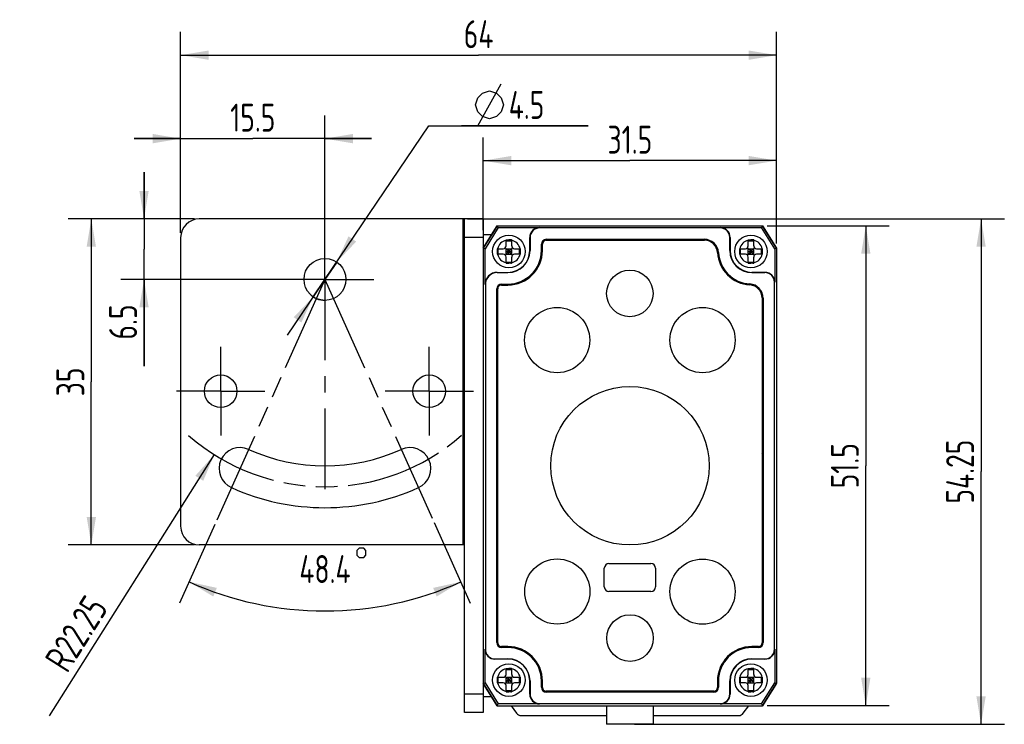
# Model space of a CAD drawing. Header units: millimetres. Extents: x 32 to 363, y 141 to 227.
# Tile 1 of 3: x 32 to 138, y 141 to 217. Entities that reach past the tile are written whole.
import ezdxf

# ---------------------------------------------------------------- set-up
doc = ezdxf.new("R2010")
doc.units = ezdxf.units.MM
doc.header["$LTSCALE"] = 23.1
doc.linetypes.add('CENTER', pattern=[0.6, 0.375, -0.075, 0.075, -0.075])
doc.linetypes.add('PHANTOM', pattern=[0.8, 0.45, -0.05, 0.1, -0.05, 0.1, -0.05])
doc.layers.get('0').update_dxf_attribs({"linetype": 'CONTINUOUS'})
for name, color, linetype in [('000-ID2000X_DXF_DIMENSION', 7, 'CONTINUOUS'), ('DA-13-014413DXF_CONTINUOUS_LINE', 7, 'CONTINUOUS'), ('DE-11-107728_DXF_AXIS', 7, 'CONTINUOUS'), ('DE-11-107728DXF_CONTINUOUS_LINE', 7, 'CONTINUOUS'), ('DE-13-002784DXF_CONTINUOUS_LINE', 7, 'CONTINUOUS'), ('DE-13-002800DXF_CONTINUOUS_LINE', 7, 'CONTINUOUS'), ('DE-13-002801DXF_CONTINUOUS_LINE', 7, 'CONTINUOUS'), ('DE-13-002819DXF_CONTINUOUS_LINE', 7, 'CONTINUOUS'), ('DE-18-000293DXF_CONTINUOUS_LINE', 7, 'CONTINUOUS'), ('DE-18-000304DXF_CONTINUOUS_LINE', 7, 'CONTINUOUS'), ('DE-18-000305DXF_CONTINUOUS_LINE', 7, 'CONTINUOUS'), ('DIMS', 7, 'CONTINUOUS'), ('SC-PM2X10B_DXF_CONTINUOUS_LINE', 7, 'CONTINUOUS')]:
    doc.layers.add(name, color=color, linetype=linetype)
doc.styles.get("Standard").update_dxf_attribs({"font": 'ISOCP', "width": 0.8})
doc.dimstyles.new('DIMSTYLE_1', dxfattribs={"dimtxt": 3, "dimasz": 3, "dimexe": 2.5, "dimexo": 0.5, "dimgap": 0.75, "dimtad": 1, "dimdsep": 46, "dimtxsty": 'STANDARD', "dimblk": '_FILLED', "dimblk1": '_FILLED', "dimblk2": '_FILLED', "dimcen": 0.09, "dimclrt": 3, "dimazin": 2, "dimtp": 0.3, "dimtm": 0.3, "dimtfac": 1, "dimtofl": 0, "dimtmove": 0, "dimatfit": 3, "dimldrblk": '_FILLED', "dimfxl": 1, "dimtolj": 1, "dimarcsym": 0})
doc.dimstyles.new('DIMSTYLE_4', dxfattribs={"dimtxt": 3, "dimasz": 3, "dimexe": 2.5, "dimexo": 0.5, "dimtad": 1, "dimdsep": 46, "dimtxsty": 'STANDARD', "dimblk": '_FILLED', "dimblk1": '_FILLED', "dimblk2": '_FILLED', "dimcen": 0.09, "dimclrt": 3, "dimazin": 2, "dimtp": 0.1, "dimtm": 0.1, "dimtfac": 1, "dimtmove": 0, "dimatfit": 2, "dimldrblk": '_FILLED', "dimfxl": 1, "dimtolj": 1, "dimarcsym": 0})
doc.dimstyles.new('DIMSTYLE_5', dxfattribs={"dimtxt": 3, "dimasz": 3, "dimexe": 2.5, "dimexo": 0.5, "dimgap": 0.75, "dimtad": 1, "dimdsep": 46, "dimtxsty": 'STANDARD', "dimblk": '_FILLED', "dimblk1": '_FILLED', "dimblk2": '_FILLED', "dimcen": 0.09, "dimclrt": 3, "dimazin": 2, "dimtp": 0.2, "dimtm": 0.2, "dimtfac": 1, "dimtofl": 0, "dimtmove": 0, "dimatfit": 3, "dimldrblk": '_FILLED', "dimfxl": 1, "dimtolj": 1, "dimarcsym": 0})
doc.dimstyles.new('DIMSTYLE_6', dxfattribs={"dimtxt": 3, "dimasz": 3, "dimexe": 2.5, "dimexo": 0.5, "dimgap": 3, "dimtad": 1, "dimdec": 1, "dimdsep": 46, "dimtxsty": 'STANDARD', "dimblk": '_FILLED', "dimblk1": '_FILLED', "dimblk2": '_FILLED', "dimcen": 0.09, "dimclrt": 3, "dimazin": 2, "dimtp": 0.5, "dimtm": 0.5, "dimtfac": 1, "dimtdec": -1, "dimtofl": 0, "dimtmove": 0, "dimatfit": 3, "dimldrblk": '_FILLED', "dimfxl": 1, "dimtolj": 1, "dimarcsym": 0})
doc.dimstyles.new('DIMSTYLE_7', dxfattribs={"dimtxt": 3, "dimasz": 3, "dimexe": 2.5, "dimexo": 0.5, "dimgap": 0.75, "dimtad": 1, "dimdsep": 46, "dimtxsty": 'STANDARD', "dimblk": '_FILLED', "dimblk1": '_FILLED', "dimblk2": '_FILLED', "dimcen": 0.09, "dimclrt": 3, "dimazin": 2, "dimtp": 0.2, "dimtm": 0.2, "dimtfac": 1, "dimtofl": 0, "dimtmove": 0, "dimatfit": 3, "dimldrblk": '_FILLED', "dimfxl": 1, "dimtolj": 1, "dimarcsym": 0})

# ---------------------------------------------------------------- blocks, each defined once
blk = doc.blocks.new('_FILLED')
at = {"color": 0, "linetype": 'ByBlock'}
blk.add_solid([(0, 0), (-1, 0.167), (-1, -0.167)], dxfattribs=at)
blk = doc.blocks.new('*D1')
at = {"layer": '000-ID2000X_DXF_DIMENSION', "color": 4}
for p, q in [((81.7, 194.33), (81.7, 204.28)), ((113.2, 192.88), (113.2, 204.28)), ((81.7, 201.78), (97.45, 201.78)), ((113.2, 201.78), (97.45, 201.78))]:
    blk.add_line(p, q, dxfattribs=at)
at = {"layer": '000-ID2000X_DXF_DIMENSION', "color": 4, "xscale": 3, "yscale": 3, "zscale": 3, "rotation": 180}
blk.add_blockref('_FILLED', (81.7, 201.78), dxfattribs=at)
at = {"layer": '000-ID2000X_DXF_DIMENSION', "color": 4, "xscale": 3, "yscale": 3, "zscale": 3}
blk.add_blockref('_FILLED', (113.2, 201.78), dxfattribs=at)
at = {"layer": '000-ID2000X_DXF_DIMENSION', "color": 3, "insert": (97.45, 205.53), "char_height": 3, "width": 8.8125, "attachment_point": 2, "line_spacing_factor": 0.9}
blk.add_mtext('31.5', dxfattribs=at)
blk = doc.blocks.new('*D2')
at = {"layer": '000-ID2000X_DXF_DIMENSION', "color": 4}
for p, q in [((112.2, 194.78), (125.28, 194.78)), ((122.78, 194.78), (122.78, 169.03)), ((122.78, 143.28), (122.78, 169.03)), ((112.2, 143.28), (125.28, 143.28))]:
    blk.add_line(p, q, dxfattribs=at)
at = {"layer": '000-ID2000X_DXF_DIMENSION', "color": 4, "xscale": 3, "yscale": 3, "zscale": 3}
for p, rotation in [((122.78, 194.78), 90), ((122.78, 143.28), 270)]:
    blk.add_blockref('_FILLED', p, dxfattribs=dict(at, rotation=rotation))
at = {"layer": '000-ID2000X_DXF_DIMENSION', "color": 3, "insert": (119.03, 169.03), "char_height": 3, "width": 8.8125, "attachment_point": 2, "rotation": 90, "line_spacing_factor": 0.9}
blk.add_mtext('51.5', dxfattribs=at)
blk = doc.blocks.new('*D11')
at = {"layer": '000-ID2000X_DXF_DIMENSION', "color": 4}
for p, q in [((49.2, 194.03), (49.2, 215.6)), ((113.2, 192.88), (113.2, 215.6)), ((49.2, 213.1), (81.2, 213.1)), ((113.2, 213.1), (81.2, 213.1))]:
    blk.add_line(p, q, dxfattribs=at)
at = {"layer": '000-ID2000X_DXF_DIMENSION', "color": 4, "xscale": 3, "yscale": 3, "zscale": 3, "rotation": 180}
blk.add_blockref('_FILLED', (49.2, 213.1), dxfattribs=at)
at = {"layer": '000-ID2000X_DXF_DIMENSION', "color": 4, "xscale": 3, "yscale": 3, "zscale": 3}
blk.add_blockref('_FILLED', (113.2, 213.1), dxfattribs=at)
at = {"layer": '000-ID2000X_DXF_DIMENSION', "color": 3, "insert": (81.2, 216.85), "char_height": 3, "width": 4.4062, "attachment_point": 2, "line_spacing_factor": 0.9}
blk.add_mtext('64', dxfattribs=at)
blk = doc.blocks.new('*D12')
at = {"layer": '000-ID2000X_DXF_DIMENSION', "color": 4}
for p, q in [((80, 195.53), (137.66, 195.53)), ((135.16, 195.53), (135.16, 168.4)), ((135.16, 141.28), (135.16, 168.4)), ((97.95, 141.28), (137.66, 141.28))]:
    blk.add_line(p, q, dxfattribs=at)
at = {"layer": '000-ID2000X_DXF_DIMENSION', "color": 4, "xscale": 3, "yscale": 3, "zscale": 3}
for p, rotation in [((135.16, 195.53), 90), ((135.16, 141.28), 270)]:
    blk.add_blockref('_FILLED', p, dxfattribs=dict(at, rotation=rotation))
at = {"layer": '000-ID2000X_DXF_DIMENSION', "color": 3, "insert": (131.41, 168.4), "char_height": 3, "width": 11.0156, "attachment_point": 2, "rotation": 90, "line_spacing_factor": 0.9}
blk.add_mtext('54.25', dxfattribs=at)
blk = doc.blocks.new('*D13')
at = {"layer": '000-ID2000X_DXF_DIMENSION', "color": 4}
for p, q in [((50.7, 195.53), (37.11, 195.53)), ((39.61, 195.53), (39.61, 178.03)), ((39.61, 160.53), (39.61, 178.03)), ((50.7, 160.53), (37.11, 160.53))]:
    blk.add_line(p, q, dxfattribs=at)
at = {"layer": '000-ID2000X_DXF_DIMENSION', "color": 4, "xscale": 3, "yscale": 3, "zscale": 3}
for p, rotation in [((39.61, 195.53), 90), ((39.61, 160.53), 270)]:
    blk.add_blockref('_FILLED', p, dxfattribs=dict(at, rotation=rotation))
at = {"layer": '000-ID2000X_DXF_DIMENSION', "color": 3, "insert": (35.86, 178.03), "char_height": 3, "width": 4.4062, "attachment_point": 2, "rotation": 90, "line_spacing_factor": 0.9}
blk.add_mtext('35', dxfattribs=at)
blk = doc.blocks.new('*D14')
at = {"layer": '000-ID2000X_DXF_DIMENSION', "color": 4}
for p, q in [((49.2, 194.03), (49.2, 206.64)), ((64.7, 192.66), (64.7, 206.64)), ((49.2, 204.14), (44.2, 204.14)), ((44.2, 204.14), (56.95, 204.14)), ((69.7, 204.14), (56.95, 204.14)), ((64.7, 204.14), (69.7, 204.14))]:
    blk.add_line(p, q, dxfattribs=at)
at = {"layer": '000-ID2000X_DXF_DIMENSION', "color": 4, "xscale": 3, "yscale": 3, "zscale": 3}
blk.add_blockref('_FILLED', (49.2, 204.14), dxfattribs=at)
at = {"layer": '000-ID2000X_DXF_DIMENSION', "color": 4, "xscale": 3, "yscale": 3, "zscale": 3, "rotation": 180}
blk.add_blockref('_FILLED', (64.7, 204.14), dxfattribs=at)
at = {"layer": '000-ID2000X_DXF_DIMENSION', "color": 3, "insert": (56.95, 207.89), "char_height": 3, "width": 8.8125, "attachment_point": 2, "line_spacing_factor": 0.9}
blk.add_mtext('15.5', dxfattribs=at)
blk = doc.blocks.new('*D15')
at = {"layer": '000-ID2000X_DXF_DIMENSION', "color": 4}
for p, q in [((45.27, 195.53), (45.27, 200.53)), ((45.27, 200.53), (45.27, 192.28)), ((50.7, 195.53), (42.77, 195.53)), ((45.27, 179.73), (45.27, 192.28)), ((64.2, 189.03), (42.77, 189.03)), ((45.27, 189.03), (45.27, 179.73))]:
    blk.add_line(p, q, dxfattribs=at)
at = {"layer": '000-ID2000X_DXF_DIMENSION', "color": 4, "xscale": 3, "yscale": 3, "zscale": 3}
for p, rotation in [((45.27, 195.53), 270), ((45.27, 189.03), 90)]:
    blk.add_blockref('_FILLED', p, dxfattribs=dict(at, rotation=rotation))
at = {"layer": '000-ID2000X_DXF_DIMENSION', "color": 3, "insert": (41.52, 186.34), "char_height": 3, "width": 6.6094, "attachment_point": 3, "rotation": 90, "line_spacing_factor": 0.9}
blk.add_mtext('6.5', dxfattribs=at)
blk = doc.blocks.new('*D16')
at = {"layer": '000-ID2000X_DXF_DIMENSION', "color": 4}
for p, q in [((76.42, 162.94), (80.31, 154.29)), ((52.88, 162.72), (49.09, 154.29))]:
    blk.add_line(p, q, dxfattribs=at)
for start, end in [(245.8039, 270), (270, 294.1961)]:
    blk.add_arc((64.7, 189.03), 35.59, start, end, dxfattribs=at)
for points in [[(53.09, 155.92), (50.11, 156.57), (52.71, 154.99)], [(76.69, 154.99), (79.29, 156.57), (76.32, 155.92)]]:
    blk.add_solid(points, dxfattribs=at)
at = {"layer": '000-ID2000X_DXF_DIMENSION', "color": 3, "insert": (64.7, 159.44), "char_height": 3, "width": 10.8125, "attachment_point": 2, "line_spacing_factor": 0.9}
blk.add_mtext('48.4{\\ftxt.shx;\\W0.666667;\\H3.000000; }', dxfattribs=at)
blk = doc.blocks.new('*D17')
at = {"layer": '000-ID2000X_DXF_DIMENSION', "color": 4}
blk.add_line((52.81, 170.22), (35.09, 142.18), dxfattribs=at)
at = {"layer": '000-ID2000X_DXF_DIMENSION', "color": 4, "xscale": 3, "yscale": 3, "zscale": 3, "rotation": 57.700827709}
blk.add_blockref('_FILLED', (52.81, 170.22), dxfattribs=at)
at = {"layer": '000-ID2000X_DXF_DIMENSION', "color": 3, "insert": (38.98, 155.36), "char_height": 3, "width": 13.2188, "attachment_point": 3, "rotation": 57.7008, "line_spacing_factor": 0.9}
blk.add_mtext('R22.25', dxfattribs=at)
blk = doc.blocks.new('*D18')
at = {"layer": '000-ID2000X_DXF_DIMENSION', "color": 4}
for p, q in [((64.7, 189.03), (75.87, 205.51)), ((75.87, 205.51), (92.98, 205.51)), ((92.98, 205.51), (79.37, 205.51)), ((65.96, 190.89), (64.7, 189.03)), ((64.7, 189.03), (60.63, 183.03)), ((63.44, 187.17), (64.7, 189.03))]:
    blk.add_line(p, q, dxfattribs=at)
at = {"layer": '000-ID2000X_DXF_DIMENSION', "color": 4, "xscale": 3, "yscale": 3, "zscale": 3}
for p, rotation in [((65.96, 190.89), 235.8854493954), ((63.44, 187.17), 55.8847633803)]:
    blk.add_blockref('_FILLED', p, dxfattribs=dict(at, rotation=rotation))
at = {"layer": '000-ID2000X_DXF_DIMENSION', "color": 3, "insert": (80.87, 209.26), "char_height": 3, "width": 10.6094, "attachment_point": 1, "line_spacing_factor": 0.9}
blk.add_mtext('{\\ftxt.shx;\\W1.333333;\\H3.000000; }4.5', dxfattribs=at)

msp = doc.modelspace()

# ---------------------------------------------------------------- linework, layer by layer
at = {"color": 7, "linetype": 'PHANTOM'}
for q in [(53.085, 163.179), (76.218, 163.396)]:
    msp.add_line((64.701, 189.028), q, dxfattribs=at)
msp.add_arc((64.701, 189.028), 22.25, 228.84251, 311.25996, dxfattribs=at)
at = {"layer": '000-ID2000X_DXF_DIMENSION', "color": 3}
msp.add_line((81.118, 205.513), (83.618, 210.013), dxfattribs=at)
for points in [[(80.868, 207.763), (81.118, 208.513), (81.618, 209.013), (82.368, 209.263), (83.118, 209.013), (83.618, 208.513), (83.868, 207.763), (83.618, 207.013), (83.118, 206.513), (82.368, 206.263), (81.618, 206.513), (81.118, 207.013), (80.868, 207.763)], [(68.107, 159.939), (68.107, 159.439), (68.357, 159.189), (68.857, 159.189), (69.107, 159.439), (69.107, 159.939), (68.857, 160.189), (68.357, 160.189), (68.107, 159.939)]]:
    msp.add_lwpolyline(points, dxfattribs=at)
at = {"layer": 'DA-13-014413DXF_CONTINUOUS_LINE', "color": 7}
for p, q in [((83.478, 194.778), (111.424, 194.778)), ((81.777, 192.5), (83.054, 194.543)), ((111.847, 194.543), (113.125, 192.5)), ((87.971, 192.808), (87.971, 192.128)), ((105.441, 193.308), (88.471, 193.308)), ((81.701, 192.235), (81.701, 145.822)), ((113.201, 192.235), (113.201, 145.822)), ((83.671, 188.508), (84.351, 188.508)), ((83.171, 150.048), (83.171, 188.008)), ((111.731, 150.048), (111.731, 187.018)), ((83.671, 149.548), (84.351, 149.548)), ((111.231, 149.548), (110.551, 149.548)), ((87.971, 145.928), (87.971, 145.248)), ((106.931, 145.248), (106.931, 145.928)), ((83.054, 143.513), (81.777, 145.557)), ((113.125, 145.557), (111.847, 143.513)), ((88.471, 144.748), (106.431, 144.748)), ((83.478, 143.278), (111.424, 143.278))]:
    msp.add_line(p, q, dxfattribs=at)
at = {"layer": 'DA-13-014413DXF_CONTINUOUS_LINE', "color": 4}
for p, q in [((87.971, 192.808), (88.057, 192.895)), ((88.384, 193.222), (88.471, 193.308)), ((92.591, 193.228), (92.671, 193.308)), ((96.791, 193.228), (96.871, 193.308)), ((100.991, 193.228), (101.071, 193.308)), ((105.191, 193.228), (105.271, 193.308)), ((107.064, 190.9), (107.124, 190.961)), ((83.584, 188.422), (83.671, 188.508)), ((109.094, 188.73), (109.153, 188.789)), ((83.171, 188.008), (83.257, 188.095)), ((111.648, 187.085), (111.724, 187.16)), ((83.171, 183.808), (83.251, 183.888)), ((111.651, 182.887), (111.731, 182.967)), ((83.171, 179.608), (83.251, 179.688)), ((111.651, 178.686), (111.731, 178.766)), ((83.171, 175.408), (83.251, 175.488)), ((111.651, 174.486), (111.731, 174.566)), ((83.171, 171.208), (83.251, 171.288)), ((111.651, 170.286), (111.731, 170.366)), ((83.171, 167.007), (83.251, 167.087)), ((111.651, 166.086), (111.731, 166.166)), ((83.171, 162.807), (83.251, 162.887)), ((111.651, 161.886), (111.731, 161.966)), ((83.171, 158.607), (83.251, 158.687)), ((111.651, 157.685), (111.731, 157.765)), ((83.171, 154.407), (83.251, 154.487)), ((111.651, 153.485), (111.731, 153.565)), ((83.171, 150.206), (83.251, 150.286)), ((86.203, 149.039), (86.26, 149.096)), ((87.916, 146.552), (87.983, 146.618)), ((90.313, 144.748), (90.393, 144.828)), ((94.513, 144.748), (94.593, 144.828)), ((98.714, 144.748), (98.794, 144.828)), ((102.914, 144.748), (102.994, 144.828))]:
    msp.add_line(p, q, dxfattribs=at)
at = {"layer": 'DA-13-014413DXF_CONTINUOUS_LINE', "color": 7}
for centre, radius, start, end in [((88.471, 192.808), 0.5, 90, 180), ((105.441, 191.808), 1.5, 3.58332, 90), ((84.351, 192.128), 3.62, 270, 360), ((110.551, 192.128), 3.62, 183.58332, 266.41668), ((83.671, 188.008), 0.5, 90, 180), ((110.231, 187.018), 1.5, 0, 86.41668), ((83.671, 150.048), 0.5, 180, 270), ((84.351, 145.928), 3.62, 0, 90), ((110.551, 145.928), 3.62, 90, 180), ((111.231, 150.048), 0.5, 270, 360), ((88.471, 145.248), 0.5, 180, 270), ((106.431, 145.248), 0.5, 270, 360)]:
    msp.add_arc(centre, radius, start, end, dxfattribs=at)
at = {"layer": 'DE-11-107728_DXF_AXIS', "color": 1, "linetype": 'CENTER'}
for p, q in [((64.701, 189.028), (64.701, 194.278)), ((64.701, 189.028), (59.451, 189.028)), ((64.701, 189.028), (64.701, 164.869)), ((64.701, 189.028), (69.951, 189.028)), ((53.501, 177.028), (53.501, 181.778)), ((75.901, 177.028), (75.901, 181.778)), ((53.501, 177.028), (48.751, 177.028)), ((53.501, 177.028), (53.501, 172.278)), ((53.501, 177.028), (58.251, 177.028)), ((75.901, 177.028), (71.151, 177.028)), ((75.901, 177.028), (80.651, 177.028)), ((75.901, 177.028), (75.901, 172.278))]:
    msp.add_line(p, q, dxfattribs=at)
at = {"layer": 'DE-11-107728DXF_CONTINUOUS_LINE', "color": 3}
for p, q in [((79.701, 195.528), (51.201, 195.528)), ((79.701, 142.528), (79.701, 195.528)), ((49.201, 193.528), (49.201, 162.528)), ((79.701, 160.528), (51.201, 160.528))]:
    msp.add_line(p, q, dxfattribs=at)
at = {"layer": 'DE-11-107728DXF_CONTINUOUS_LINE', "color": 4}
for p, q in [((79.501, 195.528), (79.501, 160.528)), ((81.701, 193.528), (79.701, 193.528)), ((81.701, 144.528), (79.701, 144.528))]:
    msp.add_line(p, q, dxfattribs=at)
at = {"layer": 'DE-11-107728DXF_CONTINUOUS_LINE', "color": 7}
for p, q in [((81.701, 195.528), (79.701, 195.528)), ((81.701, 195.528), (81.701, 192.378)), ((81.701, 145.678), (81.701, 142.528)), ((81.701, 142.528), (79.701, 142.528))]:
    msp.add_line(p, q, dxfattribs=at)
at = {"layer": 'DE-11-107728DXF_CONTINUOUS_LINE', "color": 3}
for centre, radius in [((64.701, 189.028), 2.25), ((53.501, 177.028), 1.75), ((75.901, 177.028), 1.75)]:
    msp.add_circle(centre, radius, dxfattribs=at)
for centre, radius, start, end in [((51.201, 193.528), 2, 90, 180), ((55.581, 168.733), 2.25, 65.80388, 245.80388), ((64.701, 189.028), 20, 245.80388, 294.19612), ((73.82, 168.733), 2.25, 294.19612, 114.19612), ((64.701, 189.028), 24.5, 245.80388, 294.19612), ((51.201, 162.528), 2, 180, 270)]:
    msp.add_arc(centre, radius, start, end, dxfattribs=at)
at = {"layer": 'DE-13-002784DXF_CONTINUOUS_LINE', "color": 7}
for p, q in [((84.692, 143.278), (85.269, 142.47)), ((109.628, 142.47), (110.205, 143.278)), ((85.757, 142.219), (94.951, 142.219)), ((99.951, 142.219), (109.14, 142.219))]:
    msp.add_line(p, q, dxfattribs=at)
for centre, start, end in [((85.757, 142.819), 215.53768, 270), ((109.14, 142.819), 270, 324.46232)]:
    msp.add_arc(centre, 0.6, start, end, dxfattribs=at)
at = {"layer": 'DE-13-002800DXF_CONTINUOUS_LINE', "color": 7}
for p, q in [((83.478, 194.778), (111.423, 194.778)), ((83.054, 194.543), (81.777, 192.5)), ((113.125, 192.5), (111.847, 194.543)), ((81.701, 192.235), (81.701, 145.822)), ((113.201, 192.235), (113.201, 145.822)), ((81.777, 145.557), (83.054, 143.513)), ((111.847, 143.513), (113.125, 145.557)), ((83.478, 143.278), (111.423, 143.278))]:
    msp.add_line(p, q, dxfattribs=at)
at = {"layer": 'DE-13-002801DXF_CONTINUOUS_LINE', "color": 7}
for p, q in [((83.201, 194.778), (81.701, 192.378)), ((83.201, 194.778), (111.701, 194.778)), ((113.201, 192.378), (111.701, 194.778)), ((82.607, 193.828), (81.701, 193.828)), ((81.701, 192.378), (81.701, 145.678)), ((113.201, 192.378), (113.201, 145.678)), ((81.701, 145.678), (83.201, 143.278)), ((111.701, 143.278), (113.201, 145.678)), ((82.607, 144.228), (81.701, 144.228)), ((83.201, 143.278), (111.701, 143.278)), ((94.951, 143.278), (94.951, 141.278)), ((99.951, 143.278), (99.951, 141.278)), ((99.951, 141.278), (94.951, 141.278))]:
    msp.add_line(p, q, dxfattribs=at)
at = {"layer": 'DE-13-002819DXF_CONTINUOUS_LINE', "color": 7}
for p, q in [((81.701, 192.378), (83.201, 194.778)), ((83.305, 194.59), (81.889, 192.324)), ((83.201, 194.778), (111.701, 194.778)), ((83.305, 194.59), (83.201, 194.778)), ((83.305, 194.59), (87.751, 194.59)), ((107.151, 194.59), (111.596, 194.59)), ((111.701, 194.778), (111.596, 194.59)), ((113.012, 192.324), (111.596, 194.59)), ((111.701, 194.778), (113.201, 192.378)), ((86.689, 192.128), (86.689, 193.528)), ((86.723, 193.528), (86.723, 192.128)), ((107.151, 194.556), (87.751, 194.556)), ((108.178, 192.128), (108.178, 193.528)), ((108.212, 193.528), (108.212, 192.128)), ((87.944, 192.128), (87.944, 192.808)), ((88.471, 193.335), (105.441, 193.335)), ((81.701, 192.378), (81.701, 145.678)), ((81.889, 192.324), (81.701, 192.378)), ((81.889, 188.478), (81.889, 192.324)), ((113.201, 192.378), (113.012, 192.324)), ((113.012, 192.324), (113.012, 188.728)), ((113.201, 192.378), (113.201, 145.678)), ((83.201, 189.79), (84.351, 189.79)), ((83.201, 189.756), (84.351, 189.756)), ((110.551, 189.79), (111.951, 189.79)), ((111.951, 189.756), (110.551, 189.756)), ((81.923, 188.478), (81.923, 149.328)), ((83.671, 188.535), (84.351, 188.535)), ((112.978, 149.328), (112.978, 188.728)), ((83.144, 150.048), (83.144, 188.008)), ((111.757, 187.018), (111.757, 150.048)), ((81.889, 145.732), (81.889, 149.328)), ((84.351, 149.522), (83.671, 149.522)), ((111.231, 149.522), (110.551, 149.522)), ((113.012, 149.328), (113.012, 145.732)), ((82.951, 148.301), (84.351, 148.301)), ((84.351, 148.267), (82.951, 148.267)), ((110.551, 148.301), (111.951, 148.301)), ((111.951, 148.267), (110.551, 148.267)), ((86.689, 144.528), (86.689, 145.928)), ((86.723, 145.928), (86.723, 144.528)), ((87.944, 145.248), (87.944, 145.928)), ((106.957, 145.928), (106.957, 145.248)), ((108.178, 144.528), (108.178, 145.928)), ((108.212, 145.928), (108.212, 144.528)), ((81.701, 145.678), (81.889, 145.732)), ((83.201, 143.278), (81.701, 145.678)), ((81.889, 145.732), (83.305, 143.467)), ((111.596, 143.467), (113.012, 145.732)), ((113.201, 145.678), (111.701, 143.278)), ((113.012, 145.732), (113.201, 145.678)), ((106.431, 144.722), (88.471, 144.722)), ((83.201, 143.278), (83.305, 143.467)), ((83.201, 143.278), (111.701, 143.278)), ((87.751, 143.467), (83.305, 143.467)), ((87.751, 143.501), (107.151, 143.501)), ((111.596, 143.467), (107.151, 143.467)), ((111.596, 143.467), (111.701, 143.278))]:
    msp.add_line(p, q, dxfattribs=at)
at = {"layer": 'DE-13-002819DXF_CONTINUOUS_LINE', "color": 4}
for p, q in [((87.751, 194.59), (87.751, 194.556)), ((107.151, 194.59), (107.151, 194.556)), ((86.689, 193.528), (86.723, 193.528)), ((108.212, 193.528), (108.178, 193.528)), ((88.051, 192.808), (87.944, 192.808)), ((87.967, 192.128), (87.967, 192.808)), ((88.471, 193.228), (88.471, 193.335)), ((88.471, 193.312), (105.441, 193.312)), ((105.441, 193.228), (105.441, 193.335)), ((86.723, 192.128), (86.689, 192.128)), ((87.944, 192.128), (88.051, 192.128)), ((106.858, 191.897), (106.964, 191.904)), ((108.178, 192.128), (108.212, 192.128)), ((83.201, 189.756), (83.201, 189.79)), ((84.351, 189.756), (84.351, 189.79)), ((110.551, 189.756), (110.551, 189.79)), ((111.951, 189.79), (111.951, 189.756)), ((81.923, 188.478), (81.889, 188.478)), ((83.671, 188.428), (83.671, 188.535)), ((83.671, 188.512), (84.351, 188.512)), ((84.351, 188.428), (84.351, 188.535)), ((110.319, 188.436), (110.326, 188.542)), ((113.012, 188.728), (112.978, 188.728)), ((83.144, 188.008), (83.251, 188.008)), ((83.167, 150.048), (83.167, 188.008)), ((111.651, 187.018), (111.757, 187.018)), ((111.734, 187.018), (111.734, 150.048)), ((81.889, 149.328), (81.923, 149.328)), ((83.251, 150.048), (83.144, 150.048)), ((83.671, 149.628), (83.671, 149.522)), ((84.351, 149.545), (83.671, 149.545)), ((84.351, 149.522), (84.351, 149.628)), ((110.551, 149.522), (110.551, 149.628)), ((111.231, 149.545), (110.551, 149.545)), ((111.231, 149.522), (111.231, 149.628)), ((111.651, 150.048), (111.757, 150.048)), ((113.012, 149.328), (112.978, 149.328)), ((82.951, 148.267), (82.951, 148.301)), ((84.351, 148.301), (84.351, 148.267)), ((110.551, 148.301), (110.551, 148.267)), ((111.951, 148.267), (111.951, 148.301)), ((86.723, 145.928), (86.689, 145.928)), ((87.944, 145.928), (88.051, 145.928)), ((87.967, 145.248), (87.967, 145.928)), ((106.851, 145.928), (106.957, 145.928)), ((106.934, 145.928), (106.934, 145.248)), ((108.178, 145.928), (108.212, 145.928)), ((88.051, 145.248), (87.944, 145.248)), ((106.851, 145.248), (106.957, 145.248)), ((86.689, 144.528), (86.723, 144.528)), ((88.471, 144.828), (88.471, 144.722)), ((106.431, 144.745), (88.471, 144.745)), ((106.431, 144.828), (106.431, 144.722)), ((108.212, 144.528), (108.178, 144.528)), ((87.751, 143.467), (87.751, 143.501)), ((107.151, 143.467), (107.151, 143.501))]:
    msp.add_line(p, q, dxfattribs=at)
at = {"layer": 'DE-13-002819DXF_CONTINUOUS_LINE', "color": 7}
for centre, radius, start, end in [((87.751, 193.528), 1.061, 90, 180), ((107.151, 193.528), 1.061, 0, 90), ((87.751, 193.528), 1.027, 90, 180), ((107.151, 193.528), 1.027, 0, 90), ((88.471, 192.808), 0.526, 90, 180), ((105.441, 191.808), 1.526, 3.58332, 90), ((84.351, 192.128), 3.594, 270, 360), ((84.351, 192.128), 2.373, 270, 360), ((84.351, 192.128), 2.339, 270, 360), ((110.551, 192.128), 3.594, 183.58332, 266.41668), ((110.551, 192.128), 2.373, 180, 270), ((110.551, 192.128), 2.339, 180, 270), ((83.201, 188.478), 1.311, 90, 180), ((83.201, 188.478), 1.277, 90, 180), ((111.951, 188.728), 1.061, 0, 90), ((111.951, 188.728), 1.027, 0, 90), ((83.671, 188.008), 0.526, 90, 180), ((110.231, 187.018), 1.526, 0, 86.41668), ((82.951, 149.328), 1.061, 180, 270), ((82.951, 149.328), 1.027, 180, 270), ((83.671, 150.048), 0.526, 180, 270), ((84.351, 145.928), 3.594, 0, 90), ((110.551, 145.928), 3.594, 90, 180), ((111.231, 150.048), 0.526, 270, 360), ((111.951, 149.328), 1.061, 270, 360), ((111.951, 149.328), 1.027, 270, 360), ((84.351, 145.928), 2.373, 0, 90), ((84.351, 145.928), 2.339, 0, 90), ((110.551, 145.928), 2.373, 90, 180), ((110.551, 145.928), 2.339, 90, 180), ((88.471, 145.248), 0.526, 180, 270), ((106.431, 145.248), 0.526, 270, 360), ((87.751, 144.528), 1.061, 180, 270), ((87.751, 144.528), 1.027, 180, 270), ((107.151, 144.528), 1.061, 270, 360), ((107.151, 144.528), 1.027, 270, 360)]:
    msp.add_arc(centre, radius, start, end, dxfattribs=at)
at = {"layer": 'DE-13-002819DXF_CONTINUOUS_LINE', "color": 4}
for centre, radius, start, end in [((88.471, 192.808), 0.503, 90, 180), ((105.441, 191.808), 1.503, 3.58332, 90), ((84.351, 192.128), 3.617, 270, 360), ((110.551, 192.128), 3.617, 183.58332, 266.41668), ((83.671, 188.008), 0.503, 90, 180), ((110.231, 187.018), 1.503, 0, 86.41668), ((83.671, 150.048), 0.503, 180, 270), ((84.351, 145.928), 3.617, 0, 90), ((110.551, 145.928), 3.617, 90, 180), ((111.231, 150.048), 0.503, 270, 360), ((88.471, 145.248), 0.503, 180, 270), ((106.431, 145.248), 0.503, 270, 360)]:
    msp.add_arc(centre, radius, start, end, dxfattribs=at)
at = {"layer": 'DE-18-000293DXF_CONTINUOUS_LINE', "color": 7}
for p, q in [((88.051, 192.128), (88.051, 192.828)), ((88.451, 193.228), (105.459, 193.228)), ((83.651, 188.428), (84.351, 188.428)), ((83.251, 150.028), (83.251, 188.028)), ((111.651, 187.037), (111.651, 150.028)), ((94.701, 156.028), (94.701, 158.028)), ((95.201, 158.528), (99.701, 158.528)), ((100.201, 158.028), (100.201, 156.028)), ((99.701, 155.528), (95.201, 155.528)), ((84.351, 149.628), (83.651, 149.628)), ((111.251, 149.628), (110.551, 149.628)), ((88.051, 145.228), (88.051, 145.928)), ((106.851, 145.928), (106.851, 145.228)), ((106.451, 144.828), (88.451, 144.828))]:
    msp.add_line(p, q, dxfattribs=at)
for centre, radius in [((97.441, 187.528), 2.5), ((89.641, 182.518), 3.5), ((105.251, 182.518), 3.5), ((97.451, 169.028), 8.5), ((89.651, 155.528), 3.5), ((105.251, 155.518), 3.5), ((97.461, 150.528), 2.5)]:
    msp.add_circle(centre, radius, dxfattribs=at)
for centre, radius, start, end in [((88.451, 192.828), 0.4, 90, 180), ((105.459, 191.828), 1.4, 3.37229, 90), ((84.351, 192.128), 3.7, 270, 360), ((110.551, 192.128), 3.7, 183.37229, 266.62771), ((83.651, 188.028), 0.4, 90, 180), ((110.251, 187.037), 1.4, 0, 86.62771), ((95.201, 158.028), 0.5, 90, 180), ((99.701, 158.028), 0.5, 0, 90), ((95.201, 156.028), 0.5, 180, 270), ((99.701, 156.028), 0.5, 270, 360), ((83.651, 150.028), 0.4, 180, 270), ((84.351, 145.928), 3.7, 0, 90), ((110.551, 145.928), 3.7, 90, 180), ((111.251, 150.028), 0.4, 270, 360), ((88.451, 145.228), 0.4, 180, 270), ((106.451, 145.228), 0.4, 270, 360)]:
    msp.add_arc(centre, radius, start, end, dxfattribs=at)
at = {"layer": 'DE-18-000304DXF_CONTINUOUS_LINE', "color": 7}
for p, q in [((88.051, 192.128), (88.051, 192.828)), ((88.451, 193.228), (105.459, 193.228)), ((83.651, 188.428), (84.351, 188.428)), ((83.251, 150.028), (83.251, 188.028)), ((111.651, 187.037), (111.651, 150.028)), ((84.351, 149.628), (83.651, 149.628)), ((111.251, 149.628), (110.551, 149.628)), ((88.051, 145.228), (88.051, 145.928)), ((106.851, 145.928), (106.851, 145.228)), ((106.451, 144.828), (88.451, 144.828))]:
    msp.add_line(p, q, dxfattribs=at)
for centre, radius, start, end in [((88.451, 192.828), 0.4, 90, 180), ((105.459, 191.828), 1.4, 3.37229, 90), ((84.351, 192.128), 3.7, 270, 360), ((110.551, 192.128), 3.7, 183.37229, 266.62771), ((83.651, 188.028), 0.4, 90, 180), ((110.251, 187.037), 1.4, 0, 86.62771), ((83.651, 150.028), 0.4, 180, 270), ((84.351, 145.928), 3.7, 0, 90), ((110.551, 145.928), 3.7, 90, 180), ((111.251, 150.028), 0.4, 270, 360), ((88.451, 145.228), 0.4, 180, 270), ((106.451, 145.228), 0.4, 270, 360)]:
    msp.add_arc(centre, radius, start, end, dxfattribs=at)
at = {"layer": 'DE-18-000305DXF_CONTINUOUS_LINE', "color": 7}
for p, q in [((88.051, 192.128), (88.051, 192.828)), ((88.451, 193.228), (105.459, 193.228)), ((83.651, 188.428), (84.351, 188.428)), ((83.251, 150.028), (83.251, 188.028)), ((111.651, 187.037), (111.651, 150.028)), ((94.701, 156.028), (94.701, 158.028)), ((95.201, 158.528), (99.701, 158.528)), ((100.201, 158.028), (100.201, 156.028)), ((99.701, 155.528), (95.201, 155.528)), ((84.351, 149.628), (83.651, 149.628)), ((111.251, 149.628), (110.551, 149.628)), ((88.051, 145.228), (88.051, 145.928)), ((106.851, 145.928), (106.851, 145.228)), ((106.451, 144.828), (88.451, 144.828))]:
    msp.add_line(p, q, dxfattribs=at)
for centre, radius in [((97.441, 187.528), 2.5), ((89.641, 182.518), 3.5), ((105.251, 182.518), 3.5), ((97.451, 169.028), 8.5), ((89.651, 155.528), 3.5), ((105.251, 155.518), 3.5), ((97.461, 150.528), 2.5)]:
    msp.add_circle(centre, radius, dxfattribs=at)
for centre, radius, start, end in [((88.451, 192.828), 0.4, 90, 180), ((105.459, 191.828), 1.4, 3.37229, 90), ((84.351, 192.128), 3.7, 270, 360), ((110.551, 192.128), 3.7, 183.37229, 266.62771), ((83.651, 188.028), 0.4, 90, 180), ((110.251, 187.037), 1.4, 0, 86.62771), ((95.201, 158.028), 0.5, 90, 180), ((99.701, 158.028), 0.5, 0, 90), ((95.201, 156.028), 0.5, 180, 270), ((99.701, 156.028), 0.5, 270, 360), ((83.651, 150.028), 0.4, 180, 270), ((84.351, 145.928), 3.7, 0, 90), ((110.551, 145.928), 3.7, 90, 180), ((111.251, 150.028), 0.4, 270, 360), ((88.451, 145.228), 0.4, 180, 270), ((106.451, 145.228), 0.4, 270, 360)]:
    msp.add_arc(centre, radius, start, end, dxfattribs=at)
at = {"layer": 'DIMS', "color": 4}
msp.add_arc((64.701, 189.028), 2.25, 223.35605, 270, dxfattribs=at)
at = {"layer": 'SC-PM2X10B_DXF_CONTINUOUS_LINE', "color": 7}
for p, q in [((84.151, 192.628), (84.151, 193.278)), ((84.151, 193.278), (84.201, 193.278)), ((84.151, 193.165), (84.751, 193.165)), ((84.201, 193.278), (84.451, 193.278)), ((84.751, 192.628), (84.751, 193.278)), ((110.151, 192.628), (110.151, 193.278)), ((110.151, 193.278), (110.201, 193.278)), ((110.151, 193.165), (110.751, 193.165)), ((110.201, 193.278), (110.451, 193.278)), ((110.751, 192.628), (110.751, 193.278)), ((83.201, 192.328), (83.851, 192.328)), ((83.201, 192.328), (83.201, 192.262)), ((83.851, 191.728), (83.201, 191.728)), ((83.314, 191.728), (83.314, 192.328)), ((84.063, 191.641), (84.838, 192.416)), ((84.838, 191.641), (84.063, 192.416)), ((84.151, 191.728), (84.151, 192.328)), ((84.151, 192.328), (84.751, 192.328)), ((84.151, 192.028), (84.751, 192.028)), ((84.151, 191.728), (84.751, 191.728)), ((84.151, 190.779), (84.151, 191.428)), ((84.451, 191.728), (84.451, 192.328)), ((84.751, 191.728), (84.751, 192.328)), ((84.751, 190.779), (84.751, 191.428)), ((85.051, 192.328), (85.7, 192.328)), ((85.7, 191.728), (85.051, 191.728)), ((85.587, 191.728), (85.587, 192.328)), ((85.7, 191.728), (85.701, 191.795)), ((109.201, 192.328), (109.851, 192.328)), ((109.201, 192.328), (109.201, 192.262)), ((109.851, 191.728), (109.201, 191.728)), ((109.314, 191.728), (109.314, 192.328)), ((110.063, 191.641), (110.838, 192.416)), ((110.838, 191.641), (110.063, 192.416)), ((110.151, 192.328), (110.751, 192.328)), ((110.151, 191.728), (110.151, 192.328)), ((110.151, 192.028), (110.751, 192.028)), ((110.151, 191.728), (110.751, 191.728)), ((110.151, 190.779), (110.151, 191.428)), ((110.451, 191.728), (110.451, 192.328)), ((110.751, 191.728), (110.751, 192.328)), ((110.751, 190.779), (110.751, 191.428)), ((111.051, 192.328), (111.7, 192.328)), ((111.7, 191.728), (111.051, 191.728)), ((111.587, 191.728), (111.587, 192.328)), ((111.7, 191.728), (111.701, 191.795)), ((84.151, 190.892), (84.751, 190.892)), ((84.651, 190.778), (84.451, 190.778)), ((110.151, 190.892), (110.751, 190.892)), ((110.651, 190.778), (110.451, 190.778)), ((84.151, 146.628), (84.151, 147.278)), ((84.151, 147.278), (84.201, 147.278)), ((84.151, 147.165), (84.751, 147.165)), ((84.201, 147.278), (84.451, 147.278)), ((84.751, 146.628), (84.751, 147.278)), ((110.151, 146.628), (110.151, 147.278)), ((110.151, 147.278), (110.201, 147.278)), ((110.151, 147.165), (110.751, 147.165)), ((110.201, 147.278), (110.451, 147.278)), ((110.751, 146.628), (110.751, 147.278)), ((83.201, 146.328), (83.851, 146.328)), ((83.201, 146.328), (83.201, 146.262)), ((83.314, 145.728), (83.314, 146.328)), ((84.063, 145.641), (84.838, 146.416)), ((84.838, 145.641), (84.063, 146.416)), ((84.151, 146.328), (84.751, 146.328)), ((84.151, 145.728), (84.151, 146.328)), ((84.151, 146.028), (84.751, 146.028)), ((84.451, 145.728), (84.451, 146.328)), ((84.751, 145.728), (84.751, 146.328)), ((85.051, 146.328), (85.7, 146.328)), ((85.587, 145.728), (85.587, 146.328)), ((109.201, 146.328), (109.851, 146.328)), ((109.201, 146.328), (109.201, 146.262)), ((109.314, 145.728), (109.314, 146.328)), ((110.063, 145.641), (110.838, 146.416)), ((110.838, 145.641), (110.063, 146.416)), ((110.151, 146.328), (110.751, 146.328)), ((110.151, 145.728), (110.151, 146.328)), ((110.151, 146.028), (110.751, 146.028)), ((110.451, 145.728), (110.451, 146.328)), ((110.751, 145.728), (110.751, 146.328)), ((111.051, 146.328), (111.7, 146.328)), ((111.587, 145.728), (111.587, 146.328)), ((83.851, 145.728), (83.201, 145.728)), ((84.151, 145.728), (84.751, 145.728)), ((84.151, 144.779), (84.151, 145.428)), ((84.151, 144.892), (84.751, 144.892)), ((84.751, 144.779), (84.751, 145.428)), ((85.7, 145.728), (85.051, 145.728)), ((85.7, 145.728), (85.701, 145.795)), ((109.851, 145.728), (109.201, 145.728)), ((110.151, 145.728), (110.751, 145.728)), ((110.151, 144.779), (110.151, 145.428)), ((110.151, 144.892), (110.751, 144.892)), ((110.751, 144.779), (110.751, 145.428)), ((111.7, 145.728), (111.051, 145.728)), ((111.7, 145.728), (111.701, 145.795)), ((84.651, 144.778), (84.451, 144.778)), ((110.651, 144.778), (110.451, 144.778))]:
    msp.add_line(p, q, dxfattribs=at)
for centre in [(84.451, 192.028), (110.451, 192.028), (84.451, 146.028), (110.451, 146.028)]:
    msp.add_circle(centre, 1.75, dxfattribs=at)
at = {"layer": 'SC-PM2X10B_DXF_CONTINUOUS_LINE', "color": 4}
for centre, start, end in [((84.451, 192.028), 103.88654, 166.11346), ((84.451, 192.028), 13.88654, 76.11346), ((110.451, 192.028), 103.88654, 166.11346), ((110.451, 192.028), 13.88654, 76.11346), ((84.451, 192.028), 193.88654, 256.11346), ((84.451, 192.028), 283.88654, 346.11346), ((110.451, 192.028), 193.88654, 256.11346), ((110.451, 192.028), 283.88654, 346.11346), ((84.451, 146.028), 103.88654, 166.11346), ((84.451, 146.028), 13.88654, 76.11346), ((110.451, 146.028), 103.88654, 166.11346), ((110.451, 146.028), 13.88654, 76.11346), ((84.451, 146.028), 193.88654, 256.11346), ((84.451, 146.028), 283.88654, 346.11346), ((110.451, 146.028), 193.88654, 256.11346), ((110.451, 146.028), 283.88654, 346.11346)]:
    msp.add_arc(centre, 1.25, start, end, dxfattribs=at)
at = {"layer": 'SC-PM2X10B_DXF_CONTINUOUS_LINE', "color": 7}
for centre, radius, start, end in [((83.851, 192.628), 0.3, 270, 360), ((84.524, 88.987), 104.291, 89.87562, 90.04043), ((85.051, 192.628), 0.3, 180, 270), ((109.851, 192.628), 0.3, 270, 360), ((110.524, 88.987), 104.291, 89.87562, 90.04043), ((111.051, 192.628), 0.3, 180, 270), ((207.822, 192.028), 124.621, 179.89246, 180.13759), ((83.851, 191.428), 0.3, 0, 90), ((85.051, 191.428), 0.3, 90, 180), ((-38.921, 192.029), 124.621, 359.89246, 0.13759), ((233.822, 192.028), 124.621, 179.89246, 180.13759), ((109.851, 191.428), 0.3, 0, 90), ((111.051, 191.428), 0.3, 90, 180), ((-12.921, 192.029), 124.621, 359.89246, 0.13759), ((84.377, 295.069), 104.291, 269.87562, 270.04043), ((84.613, 240.564), 49.786, 270.04338, 270.15828), ((110.377, 295.069), 104.291, 269.87562, 270.04043), ((110.613, 240.564), 49.786, 270.04338, 270.15828), ((84.524, 42.987), 104.291, 89.87562, 90.04043), ((110.524, 42.987), 104.291, 89.87562, 90.04043), ((207.822, 146.028), 124.621, 179.89246, 180.13759), ((83.851, 146.628), 0.3, 270, 360), ((85.051, 146.628), 0.3, 180, 270), ((-38.921, 146.029), 124.621, 359.89246, 0.13759), ((233.822, 146.028), 124.621, 179.89246, 180.13759), ((109.851, 146.628), 0.3, 270, 360), ((111.051, 146.628), 0.3, 180, 270), ((-12.921, 146.029), 124.621, 359.89246, 0.13759), ((83.851, 145.428), 0.3, 0, 90), ((85.051, 145.428), 0.3, 90, 180), ((109.851, 145.428), 0.3, 0, 90), ((111.051, 145.428), 0.3, 90, 180), ((84.377, 249.069), 104.291, 269.87562, 270.04043), ((84.613, 194.564), 49.786, 270.04338, 270.15828), ((110.377, 249.069), 104.291, 269.87562, 270.04043), ((110.613, 194.564), 49.786, 270.04338, 270.15828)]:
    msp.add_arc(centre, radius, start, end, dxfattribs=at)

# ---------------------------------------------------------------- dimensions: what is measured, and where the dimension line sits
at = {"layer": '000-ID2000X_DXF_DIMENSION', "color": 4}
for base, p1, picture, middle in [((113.201, 213.103), (49.201, 193.528), '*D11', (81.198, 213.103)), ((113.201, 201.777), (81.701, 193.828), '*D1', (97.407, 201.777))]:
    dim = msp.add_linear_dim(base=base, p1=p1, p2=(113.201, 192.378), dimstyle='DIMSTYLE_1', dxfattribs=at)
    dim.commit()
    dim.dimension.update_dxf_attribs({"geometry": picture, "text_midpoint": middle, "dimtype": 160})
dim = msp.add_diameter_dim_2p(p1=(65.963, 190.891), p2=(63.439, 187.166), text='%%c<>', dimstyle='DIMSTYLE_4', override={"dimtih": 1, "dimtoh": 1, "dimpost": '<>'}, dxfattribs=at)
dim.commit()
dim.dimension.update_dxf_attribs({"geometry": '*D18', "text_midpoint": (88.172, 207.763), "dimtype": 163})
for base, p1, p2, angle, dimstyle, picture, middle in [((49.201, 204.136), (64.701, 192.164), (49.201, 193.528), 180, 'DIMSTYLE_5', '*D14', (57.03, 204.136)), ((45.272, 195.528), (64.701, 189.028), (51.201, 195.528), 90, 'DIMSTYLE_5', '*D15', (45.272, 182.971)), ((39.61, 160.528), (51.201, 195.528), (51.201, 160.528), 270, 'DIMSTYLE_1', '*D13', (39.61, 177.99)), ((135.156, 141.278), (79.501, 195.528), (97.451, 141.278), 270, 'DIMSTYLE_1', '*D12', (135.156, 168.357)), ((122.779, 143.278), (111.701, 194.778), (111.701, 143.278), 270, 'DIMSTYLE_1', '*D2', (122.779, 168.984))]:
    dim = msp.add_linear_dim(base=base, p1=p1, p2=p2, angle=angle, dimstyle=dimstyle, dxfattribs=at)
    dim.commit()
    dim.dimension.update_dxf_attribs({"geometry": picture, "text_midpoint": middle, "dimtype": 160})
dim = msp.add_radius_dim(center=(64.701, 189.028), mpoint=(52.812, 170.221), text='R<>', dimstyle='DIMSTYLE_7', override={"dimpost": '<>'}, dxfattribs=at)
dim.commit()
dim.dimension.update_dxf_attribs({"geometry": '*D17', "text_midpoint": (38.619, 147.769), "dimtype": 164})
dim = msp.add_angular_dim_2l(base=(64.70058, 153.43915), line1=((53.23126, 163.50336), (53.08539, 163.17874)), line2=((76.07223, 163.72074), (76.2181, 163.39612)), dimstyle='DIMSTYLE_6', dxfattribs=at)
dim.commit()
dim.dimension.update_dxf_attribs({"geometry": '*D16', "text_midpoint": (63.55643, 153.45754), "dimtype": 162})

doc.saveas('drawing.dxf')
